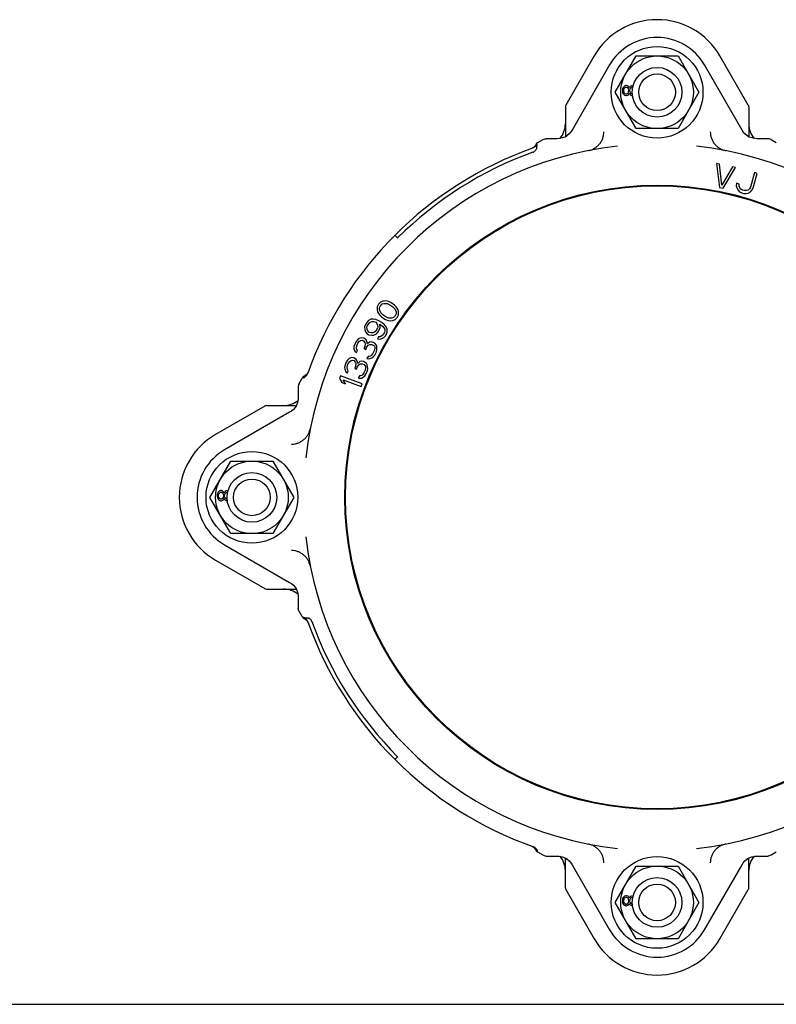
# Model space of a CAD drawing. Header units: inches. Extents: x 0 to 22, y 0 to 17.
# Tile 7 of 8: x 11 to 17.2, y 0 to 8.1. Entities that reach past the tile are written whole.
import ezdxf

# ---------------------------------------------------------------- set-up
doc = ezdxf.new("R2010")
doc.units = ezdxf.units.IN
doc.header["$LTSCALE"] = 1.21
doc.header["$MEASUREMENT"] = 0
doc.layers.get('0').update_dxf_attribs({"linetype": 'CONTINUOUS'})
doc.layers.add('DEFAULT_2', color=7, linetype='CONTINUOUS')

msp = doc.modelspace()

# ---------------------------------------------------------------- linework, layer by layer
at = {"color": 7, "linetype": 'CONTINUOUS'}
for p, q in [((15.7338, 7.8163), (15.5003, 7.412)), ((15.9065, 7.5171), (16.0793, 7.8163)), ((16.0793, 7.8163), (16.4248, 7.8163)), ((16.4248, 7.8163), (16.5975, 7.5171)), ((17.0037, 7.412), (16.7703, 7.8163)), ((15.8609, 7.7429), (15.5511, 7.2063)), ((16.953, 7.2063), (16.6431, 7.7429)), ((15.9683, 7.5492), (15.9659, 7.5377)), ((15.9753, 7.5607), (15.9683, 7.5492)), ((15.9824, 7.5676), (15.9753, 7.5607)), ((15.98, 7.5446), (15.9847, 7.5538)), ((15.9941, 7.5721), (15.9824, 7.5676)), ((15.9847, 7.5538), (15.9941, 7.5607)), ((16.0011, 7.5721), (15.9941, 7.5721)), ((15.9941, 7.5607), (16.0011, 7.5607)), ((16.0128, 7.5676), (16.0011, 7.5721)), ((16.0011, 7.5607), (16.0105, 7.5538)), ((16.0105, 7.5538), (16.0152, 7.5446)), ((16.0198, 7.5584), (16.0128, 7.5676)), ((16.0222, 7.5538), (16.0198, 7.5584)), ((16.0245, 7.5584), (16.0222, 7.5538)), ((16.0316, 7.5653), (16.0245, 7.5584)), ((16.0292, 7.5446), (16.0362, 7.5538)), ((16.0409, 7.5699), (16.0316, 7.5653)), ((16.0362, 7.5538), (16.0433, 7.5584)), ((16.048, 7.5699), (16.0409, 7.5699)), ((16.0433, 7.5584), (16.048, 7.5584)), ((16.0552, 7.567), (16.048, 7.5699)), ((16.0793, 7.2179), (15.9065, 7.5171)), ((15.9659, 7.5377), (15.9659, 7.524)), ((15.9659, 7.524), (15.9683, 7.5125)), ((15.9683, 7.5125), (15.9753, 7.501)), ((15.9753, 7.501), (15.9824, 7.4941)), ((15.9777, 7.5354), (15.98, 7.5446)), ((15.9777, 7.5263), (15.9777, 7.5354)), ((15.98, 7.5171), (15.9777, 7.5263)), ((15.9847, 7.5079), (15.98, 7.5171)), ((15.9824, 7.4941), (15.9941, 7.4895)), ((15.9941, 7.501), (15.9847, 7.5079)), ((16.0011, 7.501), (15.9941, 7.501)), ((15.9941, 7.4895), (16.0011, 7.4895)), ((16.0105, 7.5079), (16.0011, 7.501)), ((16.0011, 7.4895), (16.0128, 7.4941)), ((16.0152, 7.5171), (16.0105, 7.5079)), ((16.0128, 7.4941), (16.0198, 7.5033)), ((16.0152, 7.5446), (16.0175, 7.5354)), ((16.0175, 7.5263), (16.0152, 7.5171)), ((16.0175, 7.5354), (16.0175, 7.5263)), ((16.0198, 7.5033), (16.0222, 7.5079)), ((16.0222, 7.5079), (16.0245, 7.5033)), ((16.0245, 7.5033), (16.0316, 7.4964)), ((16.0269, 7.5354), (16.0292, 7.5446)), ((16.0269, 7.5263), (16.0269, 7.5354)), ((16.0292, 7.5171), (16.0269, 7.5263)), ((16.0362, 7.5079), (16.0292, 7.5171)), ((16.0316, 7.4964), (16.0409, 7.4918)), ((16.0433, 7.5033), (16.0362, 7.5079)), ((16.0409, 7.4918), (16.048, 7.4918)), ((16.048, 7.5033), (16.0433, 7.5033)), ((16.5975, 7.5171), (16.4248, 7.2179)), ((15.4961, 7.3962), (15.4961, 7.1506)), ((17.0079, 7.3962), (17.0079, 7.1506)), ((15.4921, 7.1486), (15.4699, 7.1406)), ((15.5072, 7.1563), (15.4921, 7.1486)), ((15.5121, 7.1611), (15.4985, 7.1518)), ((15.5072, 7.1563), (15.507, 7.1562)), ((15.5281, 7.1756), (15.5121, 7.1611)), ((15.5419, 7.1921), (15.5281, 7.1756)), ((15.5511, 7.2063), (15.5419, 7.1921)), ((16.4248, 7.2179), (16.0793, 7.2179)), ((16.9624, 7.1918), (16.953, 7.2063)), ((16.9762, 7.1754), (16.9624, 7.1918)), ((16.9921, 7.161), (16.9762, 7.1754)), ((17.0055, 7.1519), (16.9921, 7.161)), ((17.0121, 7.1485), (16.9968, 7.1563)), ((16.997, 7.1562), (16.9968, 7.1563)), ((17.0345, 7.1405), (17.0121, 7.1485)), ((15.233, 7.0616), (15.2232, 7.0556)), ((15.2372, 7.0652), (15.2329, 7.0615)), ((15.2417, 7.0691), (15.233, 7.0616)), ((15.2489, 7.0781), (15.2417, 7.0691)), ((15.2526, 7.0841), (15.2489, 7.078)), ((15.2542, 7.087), (15.2526, 7.0841)), ((15.2594, 7.0938), (15.2541, 7.0867)), ((15.2598, 7.0942), (15.2542, 7.087)), ((15.2629, 7.097), (15.2594, 7.0938)), ((15.2665, 7.1002), (15.2598, 7.0942)), ((15.2696, 7.1022), (15.2665, 7.1002)), ((15.2701, 7.1025), (15.2696, 7.1022)), ((15.2701, 7.1025), (15.3128, 7.1281)), ((15.3128, 7.1281), (15.3205, 7.1318)), ((15.3205, 7.1318), (15.3288, 7.1341)), ((15.3288, 7.1341), (15.337, 7.1348)), ((15.4273, 7.1348), (15.337, 7.1348)), ((15.4467, 7.136), (15.4273, 7.1348)), ((15.4699, 7.1406), (15.4467, 7.136)), ((17.0577, 7.1359), (17.0345, 7.1405)), ((17.0767, 7.1348), (17.0577, 7.1359)), ((17.167, 7.1348), (17.0767, 7.1348)), ((17.1753, 7.1341), (17.167, 7.1348)), ((17.1836, 7.1318), (17.1753, 7.1341)), ((17.1913, 7.1281), (17.1836, 7.1318)), ((17.1913, 7.1281), (17.234, 7.1025)), ((17.2345, 7.1022), (17.234, 7.1025)), ((15.2232, 7.0556), (15.2163, 7.0527)), ((16.7661, 6.925), (16.743, 6.9298)), ((16.743, 6.9298), (16.7662, 6.732)), ((16.7866, 6.7524), (16.7661, 6.925)), ((16.8741, 6.9026), (16.7866, 6.7524)), ((16.8972, 6.8978), (16.8741, 6.9026)), ((16.7971, 6.7256), (16.8972, 6.8978)), ((17.0542, 6.855), (17.0205, 6.735)), ((17.0432, 6.7286), (17.077, 6.8486)), ((17.077, 6.8486), (17.0542, 6.855)), ((16.0946, 6.7455), (16.0946, 6.7406)), ((16.4095, 6.7406), (16.4095, 6.7455)), ((16.9068, 6.767), (16.9051, 6.7466)), ((16.9051, 6.7466), (16.9083, 6.7289)), ((16.9295, 6.7606), (16.9068, 6.767)), ((16.9289, 6.744), (16.9295, 6.7606)), ((16.9333, 6.7303), (16.9289, 6.744)), ((16.7662, 6.732), (16.7971, 6.7256)), ((16.9083, 6.7289), (16.9191, 6.7092)), ((16.9191, 6.7092), (16.9321, 6.6972)), ((16.9321, 6.6972), (16.95, 6.688)), ((16.9424, 6.7193), (16.9333, 6.7303)), ((16.9565, 6.7112), (16.9424, 6.7193)), ((16.95, 6.688), (16.9651, 6.6837)), ((16.9717, 6.7069), (16.9565, 6.7112)), ((16.9651, 6.6837), (16.9852, 6.6823)), ((16.9879, 6.7065), (16.9717, 6.7069)), ((16.9852, 6.6823), (17.0025, 6.6857)), ((17.0015, 6.7111), (16.9879, 6.7065)), ((17.0123, 6.7206), (17.0015, 6.7111)), ((17.0025, 6.6857), (17.022, 6.6969)), ((17.0205, 6.735), (17.0123, 6.7206)), ((17.022, 6.6969), (17.034, 6.7103)), ((17.034, 6.7103), (17.0432, 6.7286)), ((14.0917, 6.3388), (14.1162, 6.3143)), ((13.9558, 5.7698), (13.9457, 5.7481)), ((13.9726, 5.7869), (13.9558, 5.7698)), ((13.9724, 5.7583), (13.9869, 5.7722)), ((13.9937, 5.7962), (13.9726, 5.7869)), ((13.9869, 5.7722), (14.0002, 5.7773)), ((14.0104, 5.7991), (13.9937, 5.7962)), ((14.0002, 5.7773), (14.029, 5.7766)), ((14.0281, 5.7964), (14.0104, 5.7991)), ((14.0402, 5.7927), (14.0281, 5.7964)), ((14.029, 5.7766), (14.0511, 5.766)), ((14.059, 5.7845), (14.0402, 5.7927)), ((14.0511, 5.766), (14.0742, 5.75)), ((14.0887, 5.7639), (14.059, 5.7845)), ((14.103, 5.7492), (14.0887, 5.7639)), ((13.9457, 5.7481), (13.9444, 5.725)), ((13.9444, 5.725), (13.9476, 5.7085)), ((13.9476, 5.7085), (13.9563, 5.6928)), ((13.9563, 5.6928), (13.964, 5.6827)), ((13.964, 5.6827), (13.9783, 5.668)), ((13.9643, 5.7256), (13.9644, 5.7399)), ((13.9752, 5.6989), (13.9643, 5.7256)), ((13.9644, 5.7399), (13.9724, 5.7583)), ((13.9928, 5.6819), (13.9752, 5.6989)), ((14.0159, 5.6659), (13.9928, 5.6819)), ((14.0742, 5.75), (14.0918, 5.733)), ((14.0918, 5.733), (14.1027, 5.7064)), ((14.1025, 5.6921), (14.0946, 5.6736)), ((14.1027, 5.7064), (14.1025, 5.6921)), ((14.1107, 5.7391), (14.103, 5.7492)), ((14.1194, 5.7235), (14.1107, 5.7391)), ((14.1112, 5.6621), (14.1213, 5.6838)), ((14.1226, 5.7069), (14.1194, 5.7235)), ((14.1213, 5.6838), (14.1226, 5.7069)), ((13.8491, 5.6035), (13.8424, 5.5846)), ((13.8592, 5.6204), (13.8491, 5.6035)), ((13.8728, 5.6352), (13.8592, 5.6204)), ((13.8643, 5.5898), (13.8785, 5.6135)), ((13.8932, 5.6459), (13.8728, 5.6352)), ((13.8785, 5.6135), (13.888, 5.6215)), ((13.888, 5.6215), (13.901, 5.6275)), ((13.9131, 5.6478), (13.8932, 5.6459)), ((13.901, 5.6275), (13.9153, 5.6281)), ((13.9344, 5.6442), (13.9131, 5.6478)), ((13.9153, 5.6281), (13.9277, 5.6253)), ((13.9277, 5.6253), (13.9346, 5.6212)), ((13.9606, 5.6332), (13.9344, 5.6442)), ((13.9346, 5.6212), (13.9429, 5.6116)), ((13.9429, 5.6116), (13.9492, 5.5986)), ((13.9847, 5.6187), (13.9606, 5.6332)), ((13.9677, 5.6059), (13.9746, 5.6018)), ((13.9694, 5.5774), (13.9677, 5.6059)), ((13.9746, 5.6018), (13.9933, 5.586)), ((13.9783, 5.668), (14.008, 5.6474)), ((14.0068, 5.6009), (13.9847, 5.6187)), ((14.02, 5.5838), (14.0068, 5.6009)), ((14.008, 5.6474), (14.0268, 5.6392)), ((14.038, 5.6554), (14.0159, 5.6659)), ((14.0268, 5.6392), (14.0389, 5.6356)), ((14.0668, 5.6546), (14.038, 5.6554)), ((14.0389, 5.6356), (14.0566, 5.6329)), ((14.0566, 5.6329), (14.0733, 5.6357)), ((14.0801, 5.6597), (14.0668, 5.6546)), ((14.0733, 5.6357), (14.0944, 5.645)), ((14.0946, 5.6736), (14.0801, 5.6597)), ((14.0944, 5.645), (14.1112, 5.6621)), ((13.8424, 5.5846), (13.8427, 5.5615)), ((13.8427, 5.5615), (13.8504, 5.5431)), ((13.8504, 5.5431), (13.8636, 5.526)), ((13.8617, 5.5776), (13.8643, 5.5898)), ((13.8625, 5.5634), (13.8617, 5.5776)), ((13.8688, 5.5504), (13.8625, 5.5634)), ((13.8636, 5.526), (13.8774, 5.5178)), ((13.8772, 5.5408), (13.8688, 5.5504)), ((13.8841, 5.5367), (13.8772, 5.5408)), ((13.8964, 5.5339), (13.8841, 5.5367)), ((13.9108, 5.5344), (13.8964, 5.5339)), ((13.9238, 5.5405), (13.9108, 5.5344)), ((13.9186, 5.5161), (13.939, 5.5267)), ((13.9333, 5.5485), (13.9238, 5.5405)), ((13.9475, 5.5722), (13.9333, 5.5485)), ((13.939, 5.5267), (13.9526, 5.5416)), ((13.9501, 5.5844), (13.9475, 5.5722)), ((13.9492, 5.5986), (13.9501, 5.5844)), ((13.9526, 5.5416), (13.9627, 5.5585)), ((13.9627, 5.5585), (13.9694, 5.5774)), ((13.9933, 5.586), (14.0016, 5.5765)), ((14.0061, 5.537), (13.994, 5.5168)), ((14.0016, 5.5765), (14.0079, 5.5635)), ((14.0087, 5.5492), (14.0061, 5.537)), ((14.0079, 5.5635), (14.0087, 5.5492)), ((14.0132, 5.5098), (14.0213, 5.5233)), ((14.0278, 5.5654), (14.02, 5.5838)), ((14.0213, 5.5233), (14.028, 5.5423)), ((14.028, 5.5423), (14.0278, 5.5654)), ((13.7633, 5.4477), (13.7543, 5.4213)), ((13.7669, 5.4547), (13.7633, 5.4477)), ((13.783, 5.4774), (13.7669, 5.4547)), ((13.7794, 5.435), (13.7866, 5.4491)), ((13.7973, 5.4878), (13.783, 5.4774)), ((13.7866, 5.4491), (13.7991, 5.4648)), ((13.8188, 5.4945), (13.7973, 5.4878)), ((13.7991, 5.4648), (13.8116, 5.4716)), ((13.8116, 5.4716), (13.826, 5.4731)), ((13.8349, 5.4906), (13.8188, 5.4945)), ((13.826, 5.4731), (13.8331, 5.4695)), ((13.8331, 5.4695), (13.8439, 5.4551)), ((13.8421, 5.487), (13.8349, 5.4906)), ((13.8546, 5.4761), (13.8421, 5.487)), ((13.8474, 5.4444), (13.8438, 5.4198)), ((13.8439, 5.4551), (13.8474, 5.4444)), ((13.8618, 5.4636), (13.8546, 5.4761)), ((13.8653, 5.4441), (13.8618, 5.4636)), ((13.8815, 5.458), (13.8653, 5.4441)), ((13.8725, 5.4316), (13.885, 5.4385)), ((13.8774, 5.5178), (13.8987, 5.5142)), ((13.8958, 5.4595), (13.8815, 5.458)), ((13.885, 5.4385), (13.9029, 5.4382)), ((13.9119, 5.4557), (13.8958, 5.4595)), ((13.8987, 5.5142), (13.9186, 5.5161)), ((13.9029, 5.4382), (13.9172, 5.4308)), ((13.9262, 5.4484), (13.9119, 5.4557)), ((13.9352, 5.4394), (13.9262, 5.4484)), ((13.9423, 5.4268), (13.9352, 5.4394)), ((13.9571, 5.5022), (13.947, 5.4853)), ((13.947, 5.4853), (13.9594, 5.4824)), ((13.9715, 5.5027), (13.9571, 5.5022)), ((13.9594, 5.4824), (13.9792, 5.4843)), ((13.9845, 5.5087), (13.9715, 5.5027)), ((13.9792, 5.4843), (13.9997, 5.495)), ((13.994, 5.5168), (13.9845, 5.5087)), ((13.9997, 5.495), (14.0132, 5.5098)), ((13.7543, 5.4213), (13.7543, 5.4037)), ((13.7543, 5.4037), (13.7614, 5.3823)), ((13.7614, 5.3823), (13.774, 5.3715)), ((13.774, 5.4157), (13.7794, 5.435)), ((13.7758, 5.4015), (13.774, 5.4157)), ((13.774, 5.3715), (13.7829, 5.389)), ((13.7829, 5.389), (13.7758, 5.4015)), ((13.8438, 5.4198), (13.8367, 5.4057)), ((13.8367, 5.4057), (13.851, 5.3984)), ((13.851, 5.3984), (13.8581, 5.4124)), ((13.8581, 5.4124), (13.8725, 5.4316)), ((13.91, 5.3638), (13.8975, 5.3481)), ((13.9208, 5.3848), (13.91, 5.3638)), ((13.9172, 5.4308), (13.9226, 5.4237)), ((13.9262, 5.4041), (13.9208, 5.3848)), ((13.9226, 5.4237), (13.9262, 5.413)), ((13.9261, 5.3511), (13.9405, 5.3791)), ((13.9262, 5.413), (13.9262, 5.4041)), ((13.9405, 5.3791), (13.9441, 5.395)), ((13.9441, 5.4127), (13.9423, 5.4268)), ((13.9441, 5.395), (13.9441, 5.4127)), ((13.6844, 5.2795), (13.6772, 5.2526)), ((13.6875, 5.2867), (13.6844, 5.2795)), ((13.7021, 5.3105), (13.6875, 5.2867)), ((13.7013, 5.2679), (13.7076, 5.2824)), ((13.7158, 5.3217), (13.7021, 5.3105)), ((13.7076, 5.2824), (13.719, 5.2989)), ((13.7368, 5.3299), (13.7158, 5.3217)), ((13.719, 5.2989), (13.7311, 5.3066)), ((13.7311, 5.3066), (13.7453, 5.309)), ((13.7531, 5.3271), (13.7368, 5.3299)), ((13.7453, 5.309), (13.7527, 5.3058)), ((13.7527, 5.3058), (13.7643, 5.2923)), ((13.7605, 5.3239), (13.7531, 5.3271)), ((13.7737, 5.314), (13.7605, 5.3239)), ((13.7643, 5.2923), (13.7686, 5.2818)), ((13.7686, 5.2818), (13.7667, 5.257)), ((13.7816, 5.3019), (13.7737, 5.314)), ((13.7865, 5.2827), (13.7816, 5.3019)), ((13.8017, 5.2976), (13.7865, 5.2827)), ((13.7945, 5.2707), (13.8065, 5.2784)), ((13.8159, 5.3001), (13.8017, 5.2976)), ((13.8065, 5.2784), (13.8244, 5.2793)), ((13.8322, 5.2973), (13.8159, 5.3001)), ((13.8244, 5.2793), (13.8392, 5.2729)), ((13.847, 5.291), (13.8322, 5.2973)), ((13.8565, 5.2826), (13.847, 5.291)), ((13.8645, 5.2706), (13.8565, 5.2826)), ((13.8706, 5.3397), (13.8616, 5.3222)), ((13.8616, 5.3222), (13.8742, 5.3202)), ((13.8796, 5.3395), (13.8706, 5.3397)), ((13.8742, 5.3202), (13.8885, 5.3217)), ((13.8903, 5.3429), (13.8796, 5.3395)), ((13.8885, 5.3217), (13.901, 5.3286)), ((13.8975, 5.3481), (13.8903, 5.3429)), ((13.901, 5.3286), (13.9154, 5.3389)), ((13.9154, 5.3389), (13.9261, 5.3511)), ((13.3692, 5.1978), (13.3617, 5.1891)), ((13.3751, 5.2077), (13.3692, 5.1978)), ((13.6772, 5.2526), (13.6784, 5.235)), ((13.6784, 5.235), (13.6869, 5.2141)), ((13.6869, 5.2141), (13.7002, 5.2042)), ((13.6973, 5.2483), (13.7013, 5.2679)), ((13.7, 5.2342), (13.6973, 5.2483)), ((13.7079, 5.2222), (13.7, 5.2342)), ((13.7002, 5.2042), (13.7079, 5.2222)), ((13.7667, 5.257), (13.7604, 5.2425)), ((13.7604, 5.2425), (13.7752, 5.2361)), ((13.7752, 5.2361), (13.7814, 5.2506)), ((13.7814, 5.2506), (13.7945, 5.2707)), ((13.8364, 5.2055), (13.825, 5.189)), ((13.8458, 5.2272), (13.8364, 5.2055)), ((13.8392, 5.2729), (13.845, 5.2661)), ((13.8434, 5.1811), (13.8533, 5.1939)), ((13.845, 5.2661), (13.8493, 5.2557)), ((13.8499, 5.2469), (13.8458, 5.2272)), ((13.8493, 5.2557), (13.8499, 5.2469)), ((13.8533, 5.1939), (13.8658, 5.2229)), ((13.8672, 5.2566), (13.8645, 5.2706)), ((13.8658, 5.2229), (13.8683, 5.2389)), ((13.8683, 5.2389), (13.8672, 5.2566)), ((13.3024, 5.1178), (13.2987, 5.11)), ((13.3024, 5.1178), (13.328, 5.1605)), ((13.3283, 5.1609), (13.328, 5.1605)), ((13.3307, 5.1644), (13.3283, 5.1609)), ((13.3367, 5.1711), (13.3307, 5.1644)), ((13.3364, 5.1708), (13.3335, 5.1676)), ((13.3435, 5.1763), (13.3364, 5.1708)), ((13.344, 5.1766), (13.3367, 5.1711)), ((13.3439, 5.1765), (13.3435, 5.1763)), ((13.3464, 5.178), (13.344, 5.1766)), ((13.3528, 5.1818), (13.3464, 5.178)), ((13.3617, 5.1891), (13.3528, 5.1818)), ((13.3653, 5.1933), (13.3615, 5.1889)), ((13.6439, 5.1799), (13.6356, 5.1578)), ((13.6356, 5.1578), (13.6537, 5.1258)), ((13.8209, 5.1136), (13.6439, 5.1799)), ((13.6537, 5.1258), (13.6838, 5.1145)), ((13.6657, 5.1465), (13.8126, 5.0915)), ((13.6838, 5.1145), (13.6657, 5.1465)), ((13.7987, 5.1789), (13.7909, 5.1608)), ((13.7909, 5.1608), (13.8036, 5.1596)), ((13.8077, 5.1793), (13.7987, 5.1789)), ((13.8036, 5.1596), (13.8178, 5.1621)), ((13.8181, 5.1834), (13.8077, 5.1793)), ((13.8126, 5.0915), (13.8209, 5.1136)), ((13.8178, 5.1621), (13.8298, 5.1698)), ((13.825, 5.189), (13.8181, 5.1834)), ((13.8298, 5.1698), (13.8434, 5.1811)), ((13.2965, 5.1018), (13.2957, 5.0935)), ((13.2957, 5.0935), (13.2957, 5.0032)), ((13.2987, 5.11), (13.2965, 5.1018)), ((13.29, 4.9609), (13.282, 4.9386)), ((13.2946, 4.9842), (13.29, 4.9609)), ((13.2957, 5.0032), (13.2946, 4.9842)), ((13.0186, 4.9302), (12.6142, 4.6967)), ((13.2243, 4.8794), (12.6876, 4.5696)), ((13.0343, 4.9344), (13.2799, 4.9344)), ((13.2387, 4.8888), (13.2243, 4.8794)), ((13.2551, 4.9026), (13.2387, 4.8888)), ((13.2696, 4.9186), (13.2551, 4.9026)), ((13.2787, 4.932), (13.2696, 4.9186)), ((13.282, 4.9386), (13.2742, 4.9233)), ((13.2743, 4.9235), (13.2742, 4.9233)), ((12.5679, 4.1785), (12.7407, 4.4777)), ((12.7407, 4.4777), (13.0862, 4.4777)), ((13.0862, 4.4777), (13.259, 4.1785)), ((13.6899, 4.336), (13.685, 4.336)), ((12.6367, 4.2221), (12.6297, 4.2106)), ((12.6438, 4.229), (12.6367, 4.2221)), ((12.6555, 4.2336), (12.6438, 4.229)), ((12.6461, 4.2152), (12.6555, 4.2221)), ((12.6625, 4.2336), (12.6555, 4.2336)), ((12.6555, 4.2221), (12.6625, 4.2221)), ((12.6742, 4.229), (12.6625, 4.2336)), ((12.6625, 4.2221), (12.6719, 4.2152)), ((12.6813, 4.2198), (12.6742, 4.229)), ((12.693, 4.2267), (12.686, 4.2198)), ((12.7024, 4.2313), (12.693, 4.2267)), ((12.7094, 4.2313), (12.7024, 4.2313)), ((12.7166, 4.2284), (12.7094, 4.2313)), ((12.7407, 3.8793), (12.5679, 4.1785)), ((12.6297, 4.2106), (12.6274, 4.1991)), ((12.6274, 4.1991), (12.6274, 4.1854)), ((12.6274, 4.1854), (12.6297, 4.1739)), ((12.6297, 4.1739), (12.6367, 4.1624)), ((12.6367, 4.1624), (12.6438, 4.1555)), ((12.6391, 4.1969), (12.6414, 4.206)), ((12.6391, 4.1877), (12.6391, 4.1969)), ((12.6414, 4.1785), (12.6391, 4.1877)), ((12.6414, 4.206), (12.6461, 4.2152)), ((12.6461, 4.1693), (12.6414, 4.1785)), ((12.6438, 4.1555), (12.6555, 4.151)), ((12.6555, 4.1624), (12.6461, 4.1693)), ((12.6625, 4.1624), (12.6555, 4.1624)), ((12.6555, 4.151), (12.6625, 4.151)), ((12.6719, 4.1693), (12.6625, 4.1624)), ((12.6625, 4.151), (12.6742, 4.1555)), ((12.6719, 4.2152), (12.6766, 4.206)), ((12.6766, 4.1785), (12.6719, 4.1693)), ((12.6742, 4.1555), (12.6813, 4.1647)), ((12.6766, 4.206), (12.6789, 4.1969)), ((12.6789, 4.1877), (12.6766, 4.1785)), ((12.6789, 4.1969), (12.6789, 4.1877)), ((12.6836, 4.2152), (12.6813, 4.2198)), ((12.6813, 4.1647), (12.6836, 4.1693)), ((12.686, 4.2198), (12.6836, 4.2152)), ((12.6836, 4.1693), (12.686, 4.1647)), ((12.686, 4.1647), (12.693, 4.1578)), ((12.6883, 4.1969), (12.6906, 4.206)), ((12.6883, 4.1877), (12.6883, 4.1969)), ((12.6906, 4.1785), (12.6883, 4.1877)), ((12.6906, 4.206), (12.6977, 4.2152)), ((12.6977, 4.1693), (12.6906, 4.1785)), ((12.693, 4.1578), (12.7024, 4.1533)), ((12.6977, 4.2152), (12.7047, 4.2198)), ((12.7047, 4.1647), (12.6977, 4.1693)), ((12.7024, 4.1533), (12.7094, 4.1533)), ((12.7047, 4.2198), (12.7094, 4.2198)), ((12.7094, 4.1647), (12.7047, 4.1647)), ((13.259, 4.1785), (13.0862, 3.8793)), ((13.685, 4.021), (13.6899, 4.021)), ((13.0862, 3.8793), (12.7407, 3.8793)), ((12.6876, 3.7874), (13.2243, 3.4776)), ((12.6142, 3.6602), (13.0186, 3.4268)), ((13.0343, 3.4226), (13.2799, 3.4226)), ((13.2243, 3.4776), (13.2384, 3.4684)), ((13.2384, 3.4684), (13.2549, 3.4545)), ((13.2549, 3.4545), (13.2694, 3.4386)), ((13.2694, 3.4386), (13.2787, 3.4249)), ((13.2742, 3.4337), (13.2743, 3.4335)), ((13.2742, 3.4337), (13.2819, 3.4186)), ((13.2819, 3.4186), (13.2899, 3.3963)), ((13.2899, 3.3963), (13.2945, 3.3731)), ((13.2945, 3.3731), (13.2957, 3.3538)), ((13.2957, 3.3538), (13.2957, 3.2635)), ((13.2965, 3.2552), (13.2957, 3.2635)), ((13.2987, 3.247), (13.2965, 3.2552)), ((13.3024, 3.2392), (13.2987, 3.247)), ((13.328, 3.1965), (13.3024, 3.2392)), ((13.328, 3.1965), (13.3283, 3.196)), ((13.3283, 3.196), (13.3304, 3.193)), ((13.3304, 3.193), (13.3364, 3.1862)), ((13.3335, 3.1894), (13.3367, 3.1859)), ((13.3364, 3.1862), (13.3435, 3.1807)), ((13.3367, 3.1859), (13.3439, 3.1805)), ((13.3435, 3.1807), (13.3464, 3.179)), ((13.3464, 3.179), (13.3526, 3.1753)), ((13.3525, 3.1754), (13.3614, 3.1682)), ((13.3614, 3.1682), (13.3689, 3.1595)), ((13.3653, 3.1637), (13.369, 3.1593)), ((13.3689, 3.1595), (13.3749, 3.1497)), ((13.3749, 3.1497), (13.3778, 3.1428)), ((14.0917, 2.0182), (14.1162, 2.0427)), ((16.0946, 1.6164), (16.0946, 1.6115)), ((16.4095, 1.6115), (16.4095, 1.6164)), ((15.2229, 1.3015), (15.2327, 1.2956)), ((15.2327, 1.2956), (15.2415, 1.2881)), ((15.2372, 1.2917), (15.2416, 1.288)), ((15.2415, 1.2881), (15.2487, 1.2792)), ((15.2487, 1.2792), (15.2526, 1.2729)), ((15.2526, 1.2729), (15.254, 1.2704)), ((15.254, 1.2704), (15.2594, 1.2632)), ((15.2541, 1.2703), (15.2542, 1.27)), ((15.2542, 1.27), (15.2598, 1.2628)), ((15.2594, 1.2632), (15.2661, 1.2571)), ((15.2598, 1.2628), (15.2629, 1.26)), ((15.2661, 1.2571), (15.2696, 1.2548)), ((15.2696, 1.2548), (15.2701, 1.2545)), ((15.3128, 1.2289), (15.2701, 1.2545)), ((15.3128, 1.2289), (15.3205, 1.2252)), ((15.3205, 1.2252), (15.3288, 1.2229)), ((15.3288, 1.2229), (15.337, 1.2222)), ((15.337, 1.2222), (15.4273, 1.2222)), ((15.4273, 1.2222), (15.4464, 1.221)), ((15.4464, 1.221), (15.4696, 1.2165)), ((17.0342, 1.2164), (17.0574, 1.221)), ((17.0574, 1.221), (17.0767, 1.2222)), ((17.0767, 1.2222), (17.167, 1.2222)), ((17.1753, 1.2229), (17.167, 1.2222)), ((17.1836, 1.2252), (17.1753, 1.2229)), ((17.1913, 1.2289), (17.1836, 1.2252)), ((17.234, 1.2545), (17.1913, 1.2289)), ((17.234, 1.2545), (17.2345, 1.2548)), ((15.4696, 1.2165), (15.4919, 1.2085)), ((15.4919, 1.2085), (15.5072, 1.2007)), ((15.4961, 0.9608), (15.4961, 1.2064)), ((15.4985, 1.2051), (15.512, 1.196)), ((15.507, 1.2008), (15.5072, 1.2007)), ((15.512, 1.196), (15.5279, 1.1816)), ((15.5279, 1.1816), (15.5417, 1.1651)), ((15.5417, 1.1651), (15.5511, 1.1507)), ((15.5511, 1.1507), (15.8609, 0.6141)), ((15.9065, 0.8399), (16.0793, 1.1391)), ((16.0793, 1.1391), (16.4248, 1.1391)), ((16.4248, 1.1391), (16.5975, 0.8399)), ((16.6431, 0.6141), (16.953, 1.1507)), ((16.953, 1.1507), (16.9622, 1.1649)), ((16.9622, 1.1649), (16.976, 1.1814)), ((16.976, 1.1814), (16.992, 1.1959)), ((16.992, 1.1959), (17.0056, 1.2052)), ((16.9968, 1.2007), (17.0119, 1.2084)), ((16.9968, 1.2007), (16.997, 1.2008)), ((17.0079, 0.9608), (17.0079, 1.2064)), ((17.0119, 1.2084), (17.0342, 1.2164)), ((15.5003, 0.945), (15.7338, 0.5407)), ((15.9941, 0.895), (15.9824, 0.8904)), ((16.0011, 0.895), (15.9941, 0.895)), ((16.0128, 0.8904), (16.0011, 0.895)), ((16.7703, 0.5407), (17.0037, 0.945)), ((16.0793, 0.5407), (15.9065, 0.8399)), ((15.9683, 0.872), (15.9659, 0.8606)), ((15.9659, 0.8606), (15.9659, 0.8468)), ((15.9659, 0.8468), (15.9683, 0.8353)), ((15.9753, 0.8835), (15.9683, 0.872)), ((15.9683, 0.8353), (15.9753, 0.8238)), ((15.9824, 0.8904), (15.9753, 0.8835)), ((15.9753, 0.8238), (15.9824, 0.817)), ((15.9777, 0.8583), (15.98, 0.8674)), ((15.9777, 0.8491), (15.9777, 0.8583)), ((15.98, 0.8399), (15.9777, 0.8491)), ((15.98, 0.8674), (15.9847, 0.8766)), ((15.9847, 0.8307), (15.98, 0.8399)), ((15.9824, 0.817), (15.9941, 0.8124)), ((15.9847, 0.8766), (15.9941, 0.8835)), ((15.9941, 0.8238), (15.9847, 0.8307)), ((15.9941, 0.8835), (16.0011, 0.8835)), ((16.0011, 0.8238), (15.9941, 0.8238)), ((15.9941, 0.8124), (16.0011, 0.8124)), ((16.0011, 0.8835), (16.0105, 0.8766)), ((16.0105, 0.8307), (16.0011, 0.8238)), ((16.0011, 0.8124), (16.0128, 0.817)), ((16.0105, 0.8766), (16.0152, 0.8674)), ((16.0152, 0.8399), (16.0105, 0.8307)), ((16.0198, 0.8812), (16.0128, 0.8904)), ((16.0128, 0.817), (16.0198, 0.8261)), ((16.0152, 0.8674), (16.0175, 0.8583)), ((16.0175, 0.8491), (16.0152, 0.8399)), ((16.0175, 0.8583), (16.0175, 0.8491)), ((16.0222, 0.8766), (16.0198, 0.8812)), ((16.0198, 0.8261), (16.0222, 0.8307)), ((16.0245, 0.8812), (16.0222, 0.8766)), ((16.0222, 0.8307), (16.0245, 0.8261)), ((16.0316, 0.8881), (16.0245, 0.8812)), ((16.0245, 0.8261), (16.0316, 0.8193)), ((16.0269, 0.8583), (16.0292, 0.8674)), ((16.0269, 0.8491), (16.0269, 0.8583)), ((16.0292, 0.8399), (16.0269, 0.8491)), ((16.0292, 0.8674), (16.0362, 0.8766)), ((16.0362, 0.8307), (16.0292, 0.8399)), ((16.0409, 0.8927), (16.0316, 0.8881)), ((16.0316, 0.8193), (16.0409, 0.8147)), ((16.0362, 0.8766), (16.0433, 0.8812)), ((16.0433, 0.8261), (16.0362, 0.8307)), ((16.048, 0.8927), (16.0409, 0.8927)), ((16.0409, 0.8147), (16.048, 0.8147)), ((16.0433, 0.8812), (16.048, 0.8812)), ((16.048, 0.8261), (16.0433, 0.8261)), ((16.0552, 0.8898), (16.048, 0.8927)), ((16.5975, 0.8399), (16.4248, 0.5407)), ((16.4248, 0.5407), (16.0793, 0.5407)), ((0, 0), (22, 0)), ((0, 0), (22, 0))]:
    msp.add_line(p, q, dxfattribs=at)
for centre, radius in [((16.252, 7.5171), 0.378), ((16.252, 7.5171), 0.2992), ((16.252, 7.5171), 0.2047), ((16.252, 4.1785), 2.5732), ((16.252, 4.1785), 2.5669), ((12.9134, 4.1785), 0.378), ((12.9134, 4.1785), 0.2992), ((12.9134, 4.1785), 0.2047), ((16.252, 0.8399), 0.378), ((16.252, 0.8399), 0.2992), ((16.252, 0.8399), 0.2047)]:
    msp.add_circle(centre, radius, dxfattribs=at)
for centre, radius, start, end in [((16.252, 7.5171), 0.5984, 30.00013, 149.9988), ((16.252, 7.5171), 0.4516, 30, 150), ((15.5276, 7.3962), 0.0315, 150, 180), ((16.9764, 7.3962), 0.0315, 0, 30), ((15.3072, 7.2572), 0.189, 320.38599, 360), ((17.1969, 7.2572), 0.189, 180, 219.47998), ((16.252, 4.1785), 2.9134, 96.402, 173.598), ((16.252, 4.1785), 2.9134, 6.402, 83.598), ((16.252, 4.1785), 3.0551, 109.63402, 160.41212), ((16.252, 4.1785), 3.0231, 109.76856, 135), ((13.1733, 5.1234), 0.189, 270, 309.47998), ((13.0343, 4.9029), 0.0315, 90, 120), ((12.9134, 4.1785), 0.5984, 120.00013, 239.9988), ((12.9134, 4.1785), 0.4516, 120, 240), ((16.252, 4.1785), 2.9134, 186.402, 263.598), ((16.252, 4.1785), 2.9134, 276.402, 353.598), ((13.0343, 3.4541), 0.0315, 240, 270), ((13.1733, 3.2336), 0.189, 50.38599, 90), ((16.252, 4.1785), 3.0551, 199.63402, 250.41212), ((16.252, 4.1785), 3.0231, 199.76856, 225), ((15.3072, 1.0998), 0.189, 0, 39.47998), ((17.1969, 1.0998), 0.189, 140.38599, 180), ((15.5276, 0.9608), 0.0315, 180, 210), ((16.9764, 0.9608), 0.0315, 330, 360), ((16.252, 0.8399), 0.4516, 210, 330), ((16.252, 0.8399), 0.5984, 210.00013, 329.9988)]:
    msp.add_arc(centre, radius, start, end, dxfattribs=at)
for points, start_tangent, end_tangent in [([(15.698, 7.0392), (15.7124, 7.044), (15.7368, 7.0558), (15.7587, 7.0717), (15.7776, 7.091), (15.793, 7.1133), (15.8042, 7.1379), (15.8111, 7.1641), (15.8134, 7.191)], (0.19708, 0.054775), (-0.000028, 0.20455)), ([(16.6906, 7.191), (16.6929, 7.1641), (16.6998, 7.1379), (16.7111, 7.1133), (16.7264, 7.091), (16.7453, 7.0717), (16.7673, 7.0558), (16.7916, 7.044), (16.806, 7.0392)], (-0.000028, -0.20455), (0.19708, -0.054775)), ([(15.2629, 7.0893), (15.2563, 7.0785), (15.2475, 7.069), (15.2369, 7.0613), (15.2255, 7.056)], (-0.02269, -0.046039), (-0.048342, -0.017247)), ([(15.2599, 7.0683), (15.2598, 7.0619), (15.2585, 7.0545), (15.2555, 7.0466), (15.2508, 7.0389), (15.2442, 7.0319), (15.236, 7.0263)], (0.003136, -0.050861), (-0.044859, -0.024173)), ([(15.2629, 7.0893), (15.2608, 7.0827), (15.2598, 7.0761), (15.2598, 7.0695)], (-0.007771, -0.018684), (0.001334, -0.020191)), ([(15.2598, 7.0695), (15.2599, 7.0689), (15.2599, 7.0683)], (0.000077, -0.001168), (0.000072, -0.001169)), ([(15.2296, 7.0234), (15.2328, 7.0247), (15.2359, 7.0262)], (0.006527, 0.002346), (0.006105, 0.00329)), ([(15.6864, 7.0364), (15.698, 7.0392)], (0.011709, 0.002318), (0.0115, 0.003196)), ([(16.806, 7.0392), (16.8176, 7.0364)], (0.0115, -0.003196), (0.011709, -0.002318)), ([(13.3647, 5.1856), (13.3682, 5.1909), (13.371, 5.1962), (13.3731, 5.2012)], (0.010372, 0.014451), (0.006382, 0.016604)), ([(13.3737, 5.2027), (13.3734, 5.2019), (13.3731, 5.2012)], (-0.000558, -0.001568), (-0.000597, -0.001554)), ([(13.3387, 5.1627), (13.3462, 5.1673), (13.3529, 5.1726), (13.359, 5.1786)], (0.022708, 0.012413), (0.017478, 0.019086)), ([(13.359, 5.1786), (13.3619, 5.1819), (13.3647, 5.1856)], (0.006071, 0.006629), (0.005241, 0.007303)), ([(13.2395, 4.6171), (13.2665, 4.6194), (13.2926, 4.6263), (13.3172, 4.6376), (13.3395, 4.6529), (13.3589, 4.6718), (13.3747, 4.6937), (13.3866, 4.7181), (13.3913, 4.7325)], (0.20455, -0.000028), (0.054775, 0.19708)), ([(13.3913, 4.7325), (13.3941, 4.7441)], (0.003196, 0.0115), (0.002318, 0.011709)), ([(13.3913, 3.6245), (13.3866, 3.6389), (13.3747, 3.6632), (13.3589, 3.6852), (13.3395, 3.7041), (13.3172, 3.7194), (13.2926, 3.7307), (13.2665, 3.7376), (13.2395, 3.7399)], (-0.054775, 0.19708), (-0.20455, -0.000028)), ([(13.3941, 3.6129), (13.3913, 3.6245)], (-0.002318, 0.011709), (-0.003196, 0.0115)), ([(13.3412, 3.1894), (13.352, 3.1827), (13.3615, 3.1739), (13.3692, 3.1634), (13.3745, 3.1519)], (0.046039, -0.02269), (0.017247, -0.048342)), ([(13.3412, 3.1894), (13.3478, 3.1873), (13.3544, 3.1863), (13.361, 3.1863)], (0.018684, -0.007771), (0.020191, 0.001334)), ([(13.361, 3.1863), (13.3616, 3.1863), (13.3622, 3.1864)], (0.001168, 0.000077), (0.001169, 0.000072)), ([(13.3622, 3.1864), (13.3686, 3.1863), (13.376, 3.1849), (13.3839, 3.182), (13.3917, 3.1772), (13.3986, 3.1706), (13.4042, 3.1624)], (0.050861, 0.003136), (0.024173, -0.044859)), ([(13.4071, 3.156), (13.4058, 3.1593), (13.4043, 3.1623)], (-0.002346, 0.006527), (-0.00329, 0.006105)), ([(15.2278, 1.3002), (15.2286, 1.2999), (15.2294, 1.2996)], (0.001568, -0.000558), (0.001554, -0.000597)), ([(15.245, 1.2911), (15.2396, 1.2946), (15.2343, 1.2975), (15.2294, 1.2996)], (-0.014451, 0.010372), (-0.016604, 0.006382)), ([(15.698, 1.3178), (15.6864, 1.3205)], (-0.0115, 0.003196), (-0.011709, 0.002318)), ([(15.8134, 1.166), (15.8111, 1.1929), (15.8042, 1.2191), (15.793, 1.2437), (15.7776, 1.266), (15.7587, 1.2853), (15.7368, 1.3012), (15.7124, 1.313), (15.698, 1.3178)], (0.000028, 0.20455), (-0.19708, 0.054775)), ([(16.806, 1.3178), (16.7916, 1.313), (16.7673, 1.3012), (16.7453, 1.2853), (16.7264, 1.266), (16.7111, 1.2437), (16.6998, 1.2191), (16.6929, 1.1929), (16.6906, 1.166)], (-0.19708, -0.054775), (0.000028, -0.20455)), ([(16.8176, 1.3205), (16.806, 1.3178)], (-0.011709, -0.002318), (-0.0115, -0.003196)), ([(15.2519, 1.2855), (15.2486, 1.2884), (15.245, 1.2911)], (-0.006629, 0.006071), (-0.007303, 0.005241)), ([(15.2678, 1.2652), (15.2632, 1.2726), (15.2579, 1.2794), (15.2519, 1.2855)], (-0.012413, 0.022708), (-0.019086, 0.017478))]:
    msp.add_spline(points, degree=3, dxfattribs=dict(at, start_tangent=start_tangent, end_tangent=end_tangent))
at = {"layer": 'DEFAULT_2', "color": 8, "linetype": 'CONTINUOUS'}
for centre in [(16.252, 7.5171), (12.9134, 4.1785), (16.252, 0.8399)]:
    msp.add_circle(centre, 0.1512, dxfattribs=at)

doc.saveas('drawing.dxf')
